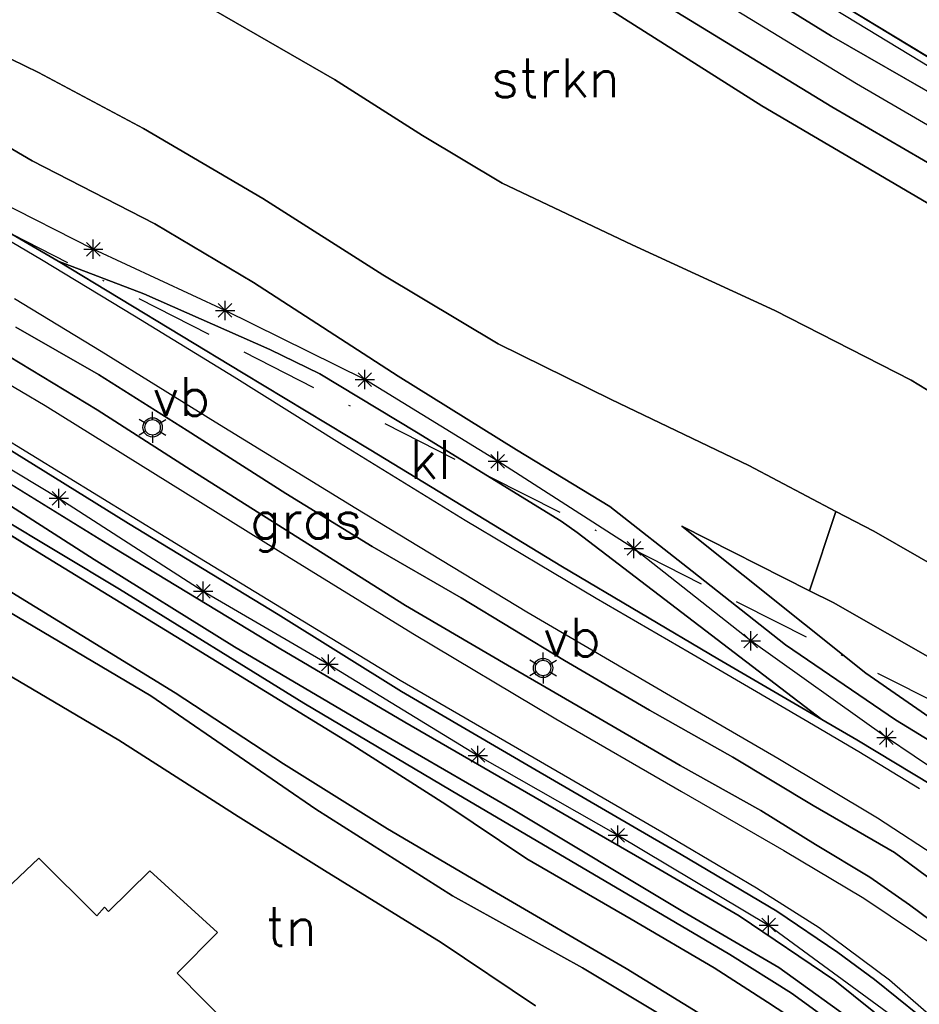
# Model space of a CAD drawing. Header units: millimetres. Extents: x 129727 to 131402, y 399018 to 399724.
# Tile 16 of 60: x 129916 to 129974, y 399387 to 399451. Entities that reach past the tile are written whole.
import ezdxf
from ezdxf.enums import TextEntityAlignment as Align

# ---------------------------------------------------------------- set-up
doc = ezdxf.new("R2010")
doc.units = ezdxf.units.MM
doc.linetypes.add('BORDERX2', pattern=[88.9, 25.4, -12.7, 25.4, -12.7, 0, -12.7])
for name, color, linetype in [('EWD-EM-NW-KBLTRC', 3, 'Continuous'), ('LKI-VW-BUI-VE', 1, 'Continuous'), ('MDI-VL-BEPLANTING', 7, 'Continuous'), ('MDI-VL-GRAS', 7, 'Continuous'), ('MDI-VL-GROND', 7, 'Continuous'), ('MDI-VL-TALUD', 7, 'Continuous'), ('MDI-VL-VERHARDING', 7, 'Continuous'), ('MDI-VL-WATER', 7, 'Continuous'), ('MDI-XX-BEBOUWING', 10, 'Continuous'), ('MDI-XX-BEPLANTING', 80, 'Continuous'), ('MDI-XX-BORD', 255, 'Continuous'), ('MDI-XX-DAMWAND', 252, 'Continuous'), ('MDI-XX-GRAS', 7, 'Continuous'), ('MDI-XX-GREPPEL', 160, 'Continuous'), ('MDI-XX-GROND', 255, 'Continuous'), ('MDI-XX-MARKERING', 251, 'Continuous'), ('MDI-XX-TALUD', 84, 'Continuous'), ('MDI-XX-TERREINAFSCH', 253, 'Continuous'), ('MDI-XX-VERHARDING', 30, 'Continuous')]:
    doc.layers.add(name, color=color, linetype=linetype)
doc.styles.add('ROMANS25', font='ROMANS.shx', dxfattribs={"height": 2.5})

msp = doc.modelspace()

# ---------------------------------------------------------------- linework, layer by layer
for p, q in [((129920.841, 399435.273), (129920.841, 399436.523)), ((129920.216, 399435.898), (129921.466, 399435.898)), ((129920.399, 399435.456), (129921.283, 399436.34)), ((129921.283, 399435.456), (129920.399, 399436.34)), ((129928.745, 399431.939), (129929.995, 399431.939)), ((129928.928, 399431.497), (129929.812, 399432.381)), ((129929.812, 399431.497), (129928.928, 399432.381)), ((129929.37, 399431.314), (129929.37, 399432.564)), ((129937.983, 399427.019), (129938.867, 399427.903)), ((129938.867, 399427.019), (129937.983, 399427.903)), ((129938.425, 399426.836), (129938.425, 399428.086)), ((129937.8, 399427.461), (129939.05, 399427.461)), ((129924.68, 399424.865), (129924.68, 399425.365)), ((129924.247, 399424.615), (129923.814, 399424.865)), ((129925.113, 399424.615), (129925.546, 399424.865)), ((129924.247, 399424.115), (129923.814, 399423.865)), ((129924.68, 399423.865), (129924.68, 399423.365)), ((129925.113, 399424.115), (129925.546, 399423.865)), ((129946.596, 399421.726), (129947.48, 399422.61)), ((129947.48, 399421.726), (129946.596, 399422.61)), ((129947.038, 399421.543), (129947.038, 399422.793)), ((129946.413, 399422.168), (129947.663, 399422.168)), ((129918.169, 399419.328), (129919.053, 399420.212)), ((129919.053, 399419.328), (129918.169, 399420.212)), ((129918.611, 399419.145), (129918.611, 399420.395)), ((129917.986, 399419.77), (129919.236, 399419.77)), ((129955.411, 399416.085), (129956.295, 399416.969)), ((129956.295, 399416.085), (129955.411, 399416.969)), ((129955.853, 399415.902), (129955.853, 399417.152)), ((129955.228, 399416.527), (129956.478, 399416.527)), ((129927.515, 399413.313), (129928.399, 399414.197)), ((129928.399, 399413.313), (129927.515, 399414.197)), ((129927.957, 399413.13), (129927.957, 399414.38)), ((129927.332, 399413.755), (129928.582, 399413.755)), ((129962.982, 399410.095), (129963.866, 399410.979)), ((129963.866, 399410.095), (129962.982, 399410.979)), ((129963.424, 399409.912), (129963.424, 399411.162)), ((129962.799, 399410.537), (129964.049, 399410.537)), ((129936.068, 399408.408), (129936.068, 399409.658)), ((129949.97, 399409.285), (129949.97, 399409.785)), ((129935.443, 399409.033), (129936.693, 399409.033)), ((129935.626, 399408.591), (129936.51, 399409.475)), ((129936.51, 399408.591), (129935.626, 399409.475)), ((129949.537, 399409.035), (129949.104, 399409.285)), ((129950.403, 399409.035), (129950.836, 399409.285)), ((129949.537, 399408.535), (129949.104, 399408.285)), ((129950.403, 399408.535), (129950.836, 399408.285)), ((129949.97, 399408.285), (129949.97, 399407.785)), ((129971.768, 399403.835), (129972.652, 399404.719)), ((129972.652, 399403.835), (129971.768, 399404.719)), ((129972.21, 399403.652), (129972.21, 399404.902)), ((129971.585, 399404.277), (129972.835, 399404.277)), ((129945.311, 399402.688), (129946.195, 399403.572)), ((129946.195, 399402.688), (129945.311, 399403.572)), ((129945.753, 399402.505), (129945.753, 399403.755)), ((129945.128, 399403.13), (129946.378, 399403.13)), ((129954.362, 399397.518), (129955.246, 399398.402)), ((129955.246, 399397.518), (129954.362, 399398.402)), ((129954.804, 399397.335), (129954.804, 399398.585)), ((129954.179, 399397.96), (129955.429, 399397.96)), ((129964.138, 399391.698), (129965.022, 399392.582)), ((129965.022, 399391.698), (129964.138, 399392.582)), ((129964.58, 399391.515), (129964.58, 399392.765)), ((129963.955, 399392.14), (129965.205, 399392.14))]:
    msp.add_line(p, q)
for centre, radius in [((129924.68, 399424.365), 0.625), ((129924.68, 399424.365), 0.5), ((129949.97, 399408.785), 0.625), ((129949.97, 399408.785), 0.5)]:
    msp.add_circle(centre, radius)
at = {"layer": 'EWD-EM-NW-KBLTRC'}
msp.add_lwpolyline([(130084.977, 399397.143), (130083.979, 399397.55), (130080.392, 399399.031), (130071.678, 399402.427), (130065.784, 399404.71), (130048.221, 399411.584), (130039.721, 399414.937), (130032.32, 399418.171), (130024.2, 399421.897), (130015.94, 399425.641), (130006.794, 399430.116), (129999.765, 399433.849), (129984.019, 399442.216), (129955.792, 399459.367), (129927.848, 399476.625), (129901.194, 399493.581), (129879.316, 399507.689), (129860.777, 399518.45), (129841.167, 399530.973), (129826.677, 399540.175), (129817.367, 399545.938)], dxfattribs=at)
at = {"layer": 'LKI-VW-BUI-VE', "linetype": 'BORDERX2', "ltscale": 0.2, "flags": 128}
msp.add_lwpolyline([(129752.938, 399530.028), (129803.992, 399500), (129863.5, 399465), (129890.12, 399449.834), (129928.839, 399430.127), (129965.167, 399411.729), (129998.966, 399394.635), (130000, 399394.103)], dxfattribs=at)
at = {"layer": 'MDI-VL-BEPLANTING'}
for p, q in [((129984.266, 399442.651), (129956.053, 399459.793)), ((129944.249, 399457.808), (129964.138, 399445.171)), ((129936.457, 399446.88), (129928.63, 399451.398)), ((129942.165, 399443.27), (129936.457, 399446.88)), ((129964.138, 399445.171), (129983.349, 399433.909)), ((129947.328, 399440.182), (129942.165, 399443.27)), ((129955.732, 399436.178), (129947.328, 399440.182)), ((129964.973, 399431.928), (129955.732, 399436.178)), ((129973.805, 399427.411), (129964.973, 399431.928)), ((129982.491, 399422.161), (129973.805, 399427.411)), ((129967.224, 399413.791), (129968.928, 399418.927)), ((129968.928, 399418.927), (129971.39, 399417.634)), ((129971.39, 399417.634), (129976.428, 399414.746)), ((129968.762, 399413.016), (129967.224, 399413.791)), ((129978.893, 399407.228), (129968.762, 399413.016))]:
    msp.add_line(p, q, dxfattribs=at)
at = {"layer": 'MDI-VL-GRAS'}
for p, q in [((129968.658, 399449.691), (129951.027, 399460.575)), ((129964.138, 399445.171), (129944.249, 399457.808)), ((129954.152, 399453.986), (129968.674, 399445.124)), ((129908.621, 399451.545), (129917.298, 399447.339)), ((129984.284, 399440.686), (129968.658, 399449.691)), ((129917.298, 399447.339), (129924.089, 399443.713)), ((129908.737, 399446.411), (129916.883, 399441.616)), ((129916.883, 399441.616), (129908.737, 399446.411)), ((129983.349, 399433.909), (129964.138, 399445.171)), ((129968.674, 399445.124), (129983.491, 399436.468)), ((129924.089, 399443.713), (129931.827, 399439.18)), ((129916.883, 399441.616), (129924.815, 399437.547)), ((129924.815, 399437.547), (129916.883, 399441.616)), ((129918.561, 399435.117), (129911.66, 399439.153)), ((129931.827, 399439.18), (129939.584, 399434.235)), ((129924.815, 399437.547), (129931.204, 399433.74)), ((129931.204, 399433.74), (129924.815, 399437.547)), ((129924.103, 399433.001), (129918.561, 399435.117)), ((129939.584, 399434.235), (129947.07, 399429.782)), ((129931.204, 399433.74), (129940.584, 399427.676)), ((129940.584, 399427.676), (129931.204, 399433.74)), ((129932.275, 399429.416), (129924.103, 399433.001)), ((129915.825, 399430.857), (129921.168, 399427.791)), ((129935.508, 399427.829), (129932.275, 399429.416)), ((129947.07, 399429.782), (129954.378, 399426.16)), ((129921.082, 399425.491), (129914.65, 399429.375)), ((129921.168, 399427.791), (129926.929, 399424.155)), ((129941.78, 399424.054), (129935.508, 399427.829)), ((129940.584, 399427.676), (129948.241, 399422.914)), ((129948.241, 399422.914), (129940.584, 399427.676)), ((129954.378, 399426.16), (129963.295, 399421.885)), ((129926.868, 399421.78), (129921.082, 399425.491)), ((129926.929, 399424.155), (129933.319, 399420.084)), ((129951.151, 399418.292), (129941.78, 399424.054)), ((129915.091, 399423.121), (129919.016, 399420.689)), ((129948.241, 399422.914), (129954.293, 399419.23)), ((129954.293, 399419.23), (129948.241, 399422.914)), ((129922.241, 399416.514), (129913.324, 399422.007)), ((129913.324, 399422.007), (129922.241, 399416.514)), ((129933.087, 399417.87), (129926.868, 399421.78)), ((129963.295, 399421.885), (129968.928, 399418.927)), ((129919.016, 399420.689), (129923.116, 399418.144)), ((129917.503, 399416.124), (129911.383, 399419.899)), ((129911.383, 399419.899), (129917.503, 399416.124)), ((129913.916, 399420.271), (129920.905, 399415.817)), ((129920.905, 399415.817), (129913.916, 399420.271)), ((129933.319, 399420.084), (129938.894, 399416.659)), ((129912.927, 399419.648), (129922.542, 399413.88)), ((129922.542, 399413.88), (129912.927, 399419.648)), ((129954.293, 399419.23), (129959.629, 399415.056)), ((129959.629, 399415.056), (129954.293, 399419.23)), ((129968.928, 399418.927), (129967.224, 399413.791)), ((129923.116, 399418.144), (129932.812, 399412.24)), ((129952.184, 399417.552), (129951.151, 399418.292)), ((129967.224, 399413.791), (129958.947, 399417.96)), ((129958.947, 399417.96), (129970.874, 399408.455)), ((129970.874, 399408.455), (129958.947, 399417.96)), ((129958.947, 399417.96), (129967.224, 399413.791)), ((129941.054, 399412.823), (129933.087, 399417.87)), ((129968.028, 399405.443), (129952.184, 399417.552)), ((129938.894, 399416.659), (129944.663, 399413.317)), ((129926.563, 399410.586), (129917.503, 399416.124)), ((129917.503, 399416.124), (129926.563, 399410.586)), ((129932.871, 399410.077), (129922.241, 399416.514)), ((129922.241, 399416.514), (129932.871, 399410.077)), ((129920.905, 399415.817), (129929.984, 399410.157)), ((129929.984, 399410.157), (129920.905, 399415.817)), ((129959.629, 399415.056), (129965.68, 399410.285)), ((129965.68, 399410.285), (129959.629, 399415.056)), ((129926.131, 399407.185), (129915.561, 399413.677)), ((129915.561, 399413.677), (129926.131, 399407.185)), ((129922.542, 399413.88), (129934.473, 399406.51)), ((129934.473, 399406.51), (129922.542, 399413.88)), ((129967.224, 399413.791), (129967.224, 399413.791)), ((129967.224, 399413.791), (129968.762, 399413.016)), ((129947.673, 399408.972), (129941.054, 399412.823)), ((129944.663, 399413.317), (129951.366, 399409.274)), ((129968.762, 399413.016), (129978.893, 399407.228)), ((129915.418, 399412.402), (129924.576, 399406.992)), ((129924.576, 399406.992), (129915.418, 399412.402)), ((129932.812, 399412.24), (129940.799, 399407.27)), ((129937.412, 399403.946), (129926.563, 399410.586)), ((129926.563, 399410.586), (129937.412, 399403.946)), ((129965.68, 399410.285), (129972.785, 399405.437)), ((129972.785, 399405.437), (129965.68, 399410.285)), ((129922.493, 399404.108), (129912.509, 399410.009)), ((129929.984, 399410.157), (129939.114, 399404.786)), ((129939.114, 399404.786), (129929.984, 399410.157)), ((129941.02, 399405.272), (129932.871, 399410.077)), ((129932.871, 399410.077), (129941.02, 399405.272)), ((129951.366, 399409.274), (129956.865, 399406.044)), ((129953.584, 399405.547), (129947.673, 399408.972)), ((129970.874, 399408.455), (129978.236, 399403.349)), ((129978.236, 399403.349), (129970.874, 399408.455)), ((129933.159, 399402.583), (129926.131, 399407.185)), ((129926.131, 399407.185), (129933.159, 399402.583)), ((129940.799, 399407.27), (129949.529, 399402.168)), ((129924.576, 399406.992), (129935.244, 399399.644)), ((129935.244, 399399.644), (129924.576, 399406.992)), ((129934.473, 399406.51), (129944.012, 399400.846)), ((129944.012, 399400.846), (129934.473, 399406.51)), ((129956.865, 399406.044), (129962.249, 399403.016)), ((129956.366, 399396.408), (129941.02, 399405.272)), ((129941.02, 399405.272), (129956.366, 399396.408)), ((129958.848, 399402.482), (129953.584, 399405.547)), ((129970.281, 399404.144), (129968.028, 399405.443)), ((129972.785, 399405.437), (129978.053, 399402.188)), ((129978.053, 399402.188), (129972.785, 399405.437)), ((129939.114, 399404.786), (129948.056, 399399.597)), ((129948.056, 399399.597), (129939.114, 399404.786)), ((129930.214, 399399.168), (129922.493, 399404.108)), ((129943.669, 399399.945), (129937.412, 399403.946)), ((129937.412, 399403.946), (129943.669, 399399.945)), ((129975.182, 399401.175), (129970.281, 399404.144)), ((129962.249, 399403.016), (129967.457, 399399.872)), ((129939.903, 399398.375), (129933.159, 399402.583)), ((129933.159, 399402.583), (129939.903, 399398.375)), ((129949.529, 399402.168), (129958.914, 399396.7)), ((129964.074, 399399.569), (129958.848, 399402.482)), ((129944.012, 399400.846), (129956.963, 399393.231)), ((129956.963, 399393.231), (129944.012, 399400.846)), ((129935.244, 399399.644), (129944.093, 399394.036)), ((129944.093, 399394.036), (129935.244, 399399.644)), ((129948.911, 399396.424), (129943.669, 399399.945)), ((129943.669, 399399.945), (129948.911, 399396.424)), ((129948.056, 399399.597), (129959.026, 399393.03)), ((129959.026, 399393.03), (129948.056, 399399.597)), ((129967.619, 399397.357), (129964.074, 399399.569)), ((129967.457, 399399.872), (129972.729, 399396.841)), ((129935.806, 399395.665), (129930.214, 399399.168)), ((129946.685, 399394.372), (129939.903, 399398.375)), ((129939.903, 399398.375), (129946.685, 399394.372)), ((129971.139, 399395.232), (129967.619, 399397.357)), ((129955.675, 399392.518), (129948.911, 399396.424)), ((129948.911, 399396.424), (129955.675, 399392.518)), ((129962.674, 399392.746), (129956.366, 399396.408)), ((129956.366, 399396.408), (129962.674, 399392.746)), ((129958.914, 399396.7), (129965.109, 399393.04)), ((129972.729, 399396.841), (129976.861, 399393.775)), ((129943.366, 399391.018), (129935.806, 399395.665)), ((129973.707, 399393.451), (129971.139, 399395.232)), ((129955.345, 399389.328), (129946.685, 399394.372)), ((129946.685, 399394.372), (129955.345, 399389.328)), ((129944.093, 399394.036), (129952.513, 399389.363)), ((129952.513, 399389.363), (129944.093, 399394.036)), ((129956.963, 399393.231), (129962.069, 399390.24)), ((129962.069, 399390.24), (129956.963, 399393.231)), ((129976.407, 399391.436), (129973.707, 399393.451)), ((129961.049, 399389.377), (129955.675, 399392.518)), ((129955.675, 399392.518), (129961.049, 399389.377)), ((129959.026, 399393.03), (129965.242, 399389.4)), ((129965.242, 399389.4), (129959.026, 399393.03)), ((129968.876, 399388.559), (129962.674, 399392.746)), ((129962.674, 399392.746), (129968.876, 399388.559)), ((129965.109, 399393.04), (129969.06, 399390.372)), ((129949.482, 399386.909), (129943.366, 399391.018)), ((129962.069, 399390.24), (129966.054, 399387.736)), ((129966.054, 399387.736), (129962.069, 399390.24)), ((129969.06, 399390.372), (129971.436, 399388.611)), ((129952.513, 399389.363), (129959.732, 399385.062)), ((129959.732, 399385.062), (129952.513, 399389.363)), ((129962.095, 399385.205), (129955.345, 399389.328)), ((129955.345, 399389.328), (129962.095, 399385.205)), ((129964.495, 399387.152), (129961.049, 399389.377)), ((129961.049, 399389.377), (129964.495, 399387.152)), ((129965.242, 399389.4), (129970.695, 399385.478)), ((129970.695, 399385.478), (129965.242, 399389.4)), ((129971.436, 399388.611), (129974.317, 399386.289)), ((129972.609, 399385.548), (129968.876, 399388.559)), ((129968.876, 399388.559), (129972.609, 399385.548)), ((129966.054, 399387.736), (129970.095, 399384.805)), ((129970.095, 399384.805), (129966.054, 399387.736)), ((129968.548, 399384.524), (129964.495, 399387.152)), ((129964.495, 399387.152), (129968.548, 399384.524))]:
    msp.add_line(p, q, dxfattribs=at)
at = {"layer": 'MDI-VL-GROND'}
for p, q in [((129912.509, 399410.009), (129922.493, 399404.108)), ((129922.493, 399404.108), (129930.214, 399399.168)), ((129930.214, 399399.168), (129935.806, 399395.665)), ((129917.308, 399396.462), (129915.186, 399394.459)), ((129921.065, 399392.735), (129917.308, 399396.462)), ((129924.51, 399395.652), (129921.822, 399393.03)), ((129928.881, 399391.651), (129924.51, 399395.652)), ((129935.806, 399395.665), (129943.366, 399391.018)), ((129921.554, 399393.29), (129921.065, 399392.735)), ((129921.822, 399393.03), (129921.554, 399393.29)), ((129926.274, 399389.026), (129928.881, 399391.651)), ((129943.366, 399391.018), (129949.482, 399386.909)), ((129933.605, 399381.635), (129926.274, 399389.026))]:
    msp.add_line(p, q, dxfattribs=at)
at = {"layer": 'MDI-VL-TALUD'}
for p, q in [((129984.266, 399442.651), (129956.053, 399459.793)), ((129944.249, 399457.808), (129964.138, 399445.171)), ((129908.621, 399451.545), (129917.298, 399447.339)), ((129936.457, 399446.88), (129928.63, 399451.398)), ((129917.298, 399447.339), (129924.089, 399443.713)), ((129942.165, 399443.27), (129936.457, 399446.88)), ((129916.883, 399441.616), (129908.737, 399446.411)), ((129964.138, 399445.171), (129983.349, 399433.909)), ((129924.089, 399443.713), (129931.827, 399439.18)), ((129947.328, 399440.182), (129942.165, 399443.27)), ((129924.815, 399437.547), (129916.883, 399441.616)), ((129955.732, 399436.178), (129947.328, 399440.182)), ((129931.827, 399439.18), (129939.584, 399434.235)), ((129931.204, 399433.74), (129924.815, 399437.547)), ((129964.973, 399431.928), (129955.732, 399436.178)), ((129939.584, 399434.235), (129947.07, 399429.782)), ((129940.584, 399427.676), (129931.204, 399433.74)), ((129973.805, 399427.411), (129964.973, 399431.928)), ((129947.07, 399429.782), (129954.378, 399426.16)), ((129948.241, 399422.914), (129940.584, 399427.676)), ((129982.491, 399422.161), (129973.805, 399427.411)), ((129954.378, 399426.16), (129963.295, 399421.885)), ((129954.293, 399419.23), (129948.241, 399422.914)), ((129913.324, 399422.007), (129922.241, 399416.514)), ((129963.295, 399421.885), (129968.928, 399418.927)), ((129911.383, 399419.899), (129917.503, 399416.124)), ((129920.905, 399415.817), (129913.916, 399420.271)), ((129913.916, 399420.271), (129920.905, 399415.817)), ((129922.542, 399413.88), (129912.927, 399419.648)), ((129959.629, 399415.056), (129954.293, 399419.23)), ((129968.928, 399418.927), (129971.39, 399417.634)), ((129967.224, 399413.791), (129958.947, 399417.96)), ((129958.947, 399417.96), (129970.874, 399408.455)), ((129971.39, 399417.634), (129976.428, 399414.746)), ((129917.503, 399416.124), (129926.563, 399410.586)), ((129922.241, 399416.514), (129932.871, 399410.077)), ((129929.984, 399410.157), (129920.905, 399415.817)), ((129920.905, 399415.817), (129929.984, 399410.157)), ((129965.68, 399410.285), (129959.629, 399415.056)), ((129926.131, 399407.185), (129915.561, 399413.677)), ((129934.473, 399406.51), (129922.542, 399413.88)), ((129968.762, 399413.016), (129967.224, 399413.791)), ((129978.893, 399407.228), (129968.762, 399413.016)), ((129915.418, 399412.402), (129924.576, 399406.992)), ((129926.563, 399410.586), (129937.412, 399403.946)), ((129972.785, 399405.437), (129965.68, 399410.285)), ((129922.493, 399404.108), (129912.509, 399410.009)), ((129939.114, 399404.786), (129929.984, 399410.157)), ((129929.984, 399410.157), (129939.114, 399404.786)), ((129932.871, 399410.077), (129941.02, 399405.272)), ((129970.874, 399408.455), (129978.236, 399403.349)), ((129933.159, 399402.583), (129926.131, 399407.185)), ((129924.576, 399406.992), (129935.244, 399399.644)), ((129944.012, 399400.846), (129934.473, 399406.51)), ((129941.02, 399405.272), (129956.366, 399396.408)), ((129978.053, 399402.188), (129972.785, 399405.437)), ((129948.056, 399399.597), (129939.114, 399404.786)), ((129939.114, 399404.786), (129948.056, 399399.597)), ((129930.214, 399399.168), (129922.493, 399404.108)), ((129937.412, 399403.946), (129943.669, 399399.945)), ((129939.903, 399398.375), (129933.159, 399402.583)), ((129956.963, 399393.231), (129944.012, 399400.846)), ((129935.244, 399399.644), (129944.093, 399394.036)), ((129943.669, 399399.945), (129948.911, 399396.424)), ((129959.026, 399393.03), (129948.056, 399399.597)), ((129948.056, 399399.597), (129959.026, 399393.03)), ((129935.806, 399395.665), (129930.214, 399399.168)), ((129946.685, 399394.372), (129939.903, 399398.375)), ((129948.911, 399396.424), (129955.675, 399392.518)), ((129956.366, 399396.408), (129962.674, 399392.746)), ((129943.366, 399391.018), (129935.806, 399395.665)), ((129955.345, 399389.328), (129946.685, 399394.372)), ((129944.093, 399394.036), (129952.513, 399389.363)), ((129962.069, 399390.24), (129956.963, 399393.231)), ((129955.675, 399392.518), (129961.049, 399389.377)), ((129965.242, 399389.4), (129959.026, 399393.03)), ((129959.026, 399393.03), (129965.242, 399389.4)), ((129962.674, 399392.746), (129968.876, 399388.559)), ((129949.482, 399386.909), (129943.366, 399391.018)), ((129966.054, 399387.736), (129962.069, 399390.24)), ((129952.513, 399389.363), (129959.732, 399385.062)), ((129962.095, 399385.205), (129955.345, 399389.328)), ((129961.049, 399389.377), (129964.495, 399387.152)), ((129970.695, 399385.478), (129965.242, 399389.4)), ((129965.242, 399389.4), (129970.695, 399385.478)), ((129968.876, 399388.559), (129972.609, 399385.548)), ((129970.095, 399384.805), (129966.054, 399387.736)), ((129964.495, 399387.152), (129968.548, 399384.524))]:
    msp.add_line(p, q, dxfattribs=at)
at = {"layer": 'MDI-VL-VERHARDING'}
for p, q in [((129951.027, 399460.575), (129968.658, 399449.691)), ((129968.674, 399445.124), (129954.152, 399453.986)), ((129968.658, 399449.691), (129984.284, 399440.686)), ((129983.491, 399436.468), (129968.674, 399445.124)), ((129911.66, 399439.153), (129918.561, 399435.117)), ((129918.561, 399435.117), (129930.552, 399427.874)), ((129930.552, 399427.874), (129918.561, 399435.117)), ((129918.561, 399435.117), (129924.103, 399433.001)), ((129924.103, 399433.001), (129932.275, 399429.416)), ((129921.168, 399427.791), (129915.825, 399430.857)), ((129932.275, 399429.416), (129935.508, 399427.829)), ((129914.65, 399429.375), (129921.082, 399425.491)), ((129926.929, 399424.155), (129921.168, 399427.791)), ((129930.552, 399427.874), (129938.715, 399422.959)), ((129938.715, 399422.959), (129930.552, 399427.874)), ((129935.508, 399427.829), (129941.78, 399424.054)), ((129921.082, 399425.491), (129926.868, 399421.78)), ((129933.319, 399420.084), (129926.929, 399424.155)), ((129941.78, 399424.054), (129951.151, 399418.292)), ((129919.016, 399420.689), (129915.091, 399423.121)), ((129938.715, 399422.959), (129951.219, 399415.33)), ((129951.219, 399415.33), (129938.715, 399422.959)), ((129926.868, 399421.78), (129933.087, 399417.87)), ((129923.116, 399418.144), (129919.016, 399420.689)), ((129938.894, 399416.659), (129933.319, 399420.084)), ((129932.812, 399412.24), (129923.116, 399418.144)), ((129951.151, 399418.292), (129952.184, 399417.552)), ((129933.087, 399417.87), (129941.054, 399412.823)), ((129952.184, 399417.552), (129968.028, 399405.443)), ((129944.663, 399413.317), (129938.894, 399416.659)), ((129951.219, 399415.33), (129961.287, 399409.37)), ((129961.287, 399409.37), (129951.219, 399415.33)), ((129941.054, 399412.823), (129947.673, 399408.972)), ((129951.366, 399409.274), (129944.663, 399413.317)), ((129940.799, 399407.27), (129932.812, 399412.24)), ((129956.865, 399406.044), (129951.366, 399409.274)), ((129961.287, 399409.37), (129968.028, 399405.443)), ((129968.028, 399405.443), (129961.287, 399409.37)), ((129947.673, 399408.972), (129953.584, 399405.547)), ((129949.529, 399402.168), (129940.799, 399407.27)), ((129962.249, 399403.016), (129956.865, 399406.044)), ((129953.584, 399405.547), (129958.848, 399402.482)), ((129968.028, 399405.443), (129970.281, 399404.144)), ((129968.028, 399405.443), (129968.028, 399405.443)), ((129970.281, 399404.144), (129975.182, 399401.175)), ((129967.457, 399399.872), (129962.249, 399403.016)), ((129958.914, 399396.7), (129949.529, 399402.168)), ((129958.848, 399402.482), (129964.074, 399399.569)), ((129964.074, 399399.569), (129967.619, 399397.357)), ((129972.729, 399396.841), (129967.457, 399399.872)), ((129967.619, 399397.357), (129971.139, 399395.232)), ((129965.109, 399393.04), (129958.914, 399396.7)), ((129976.861, 399393.775), (129972.729, 399396.841)), ((129971.139, 399395.232), (129973.707, 399393.451)), ((129973.707, 399393.451), (129976.407, 399391.436)), ((129969.06, 399390.372), (129965.109, 399393.04)), ((129971.436, 399388.611), (129969.06, 399390.372)), ((129974.317, 399386.289), (129971.436, 399388.611))]:
    msp.add_line(p, q, dxfattribs=at)
at = {"layer": 'MDI-VL-WATER'}
for p, q in [((129917.298, 399447.339), (129908.621, 399451.545)), ((129928.63, 399451.398), (129936.457, 399446.88)), ((129924.089, 399443.713), (129917.298, 399447.339)), ((129936.457, 399446.88), (129942.165, 399443.27)), ((129931.827, 399439.18), (129924.089, 399443.713)), ((129942.165, 399443.27), (129947.328, 399440.182)), ((129947.328, 399440.182), (129955.732, 399436.178)), ((129939.584, 399434.235), (129931.827, 399439.18)), ((129955.732, 399436.178), (129964.973, 399431.928)), ((129947.07, 399429.782), (129939.584, 399434.235)), ((129964.973, 399431.928), (129973.805, 399427.411)), ((129954.378, 399426.16), (129947.07, 399429.782)), ((129973.805, 399427.411), (129982.491, 399422.161)), ((129963.295, 399421.885), (129954.378, 399426.16)), ((129968.928, 399418.927), (129963.295, 399421.885)), ((129971.39, 399417.634), (129968.928, 399418.927)), ((129976.428, 399414.746), (129971.39, 399417.634))]:
    msp.add_line(p, q, dxfattribs=at)
at = {"layer": 'MDI-XX-BEBOUWING'}
for p, q in [((129915.186, 399394.459), (129917.308, 399396.462)), ((129917.308, 399396.462), (129921.065, 399392.735)), ((129921.822, 399393.03), (129924.51, 399395.652)), ((129924.51, 399395.652), (129928.881, 399391.651)), ((129921.065, 399392.735), (129921.554, 399393.29)), ((129921.554, 399393.29), (129921.822, 399393.03)), ((129928.881, 399391.651), (129926.274, 399389.026)), ((129926.274, 399389.026), (129933.605, 399381.635))]:
    msp.add_line(p, q, dxfattribs=at)
at = {"layer": 'MDI-XX-BEPLANTING'}
for p, q in [((129920.841, 399435.898), (129911.388, 399440.69)), ((129929.37, 399431.939), (129920.841, 399435.898)), ((129938.425, 399427.461), (129929.37, 399431.939)), ((129947.038, 399422.168), (129938.425, 399427.461)), ((129908.713, 399425.749), (129918.611, 399419.77)), ((129955.853, 399416.527), (129947.038, 399422.168)), ((129918.611, 399419.77), (129927.957, 399413.755)), ((129963.424, 399410.537), (129955.853, 399416.527)), ((129927.957, 399413.755), (129936.068, 399409.033)), ((129972.21, 399404.277), (129963.424, 399410.537)), ((129936.068, 399409.033), (129945.753, 399403.13)), ((129981.47, 399398.017), (129972.21, 399404.277)), ((129945.753, 399403.13), (129954.804, 399397.96)), ((129954.804, 399397.96), (129964.58, 399392.14)), ((129964.58, 399392.14), (129973.583, 399385.542))]:
    msp.add_line(p, q, dxfattribs=at)
at = {"layer": 'MDI-XX-DAMWAND'}
for p, q in [((129908.621, 399451.545), (129917.298, 399447.339)), ((129936.457, 399446.88), (129928.63, 399451.398)), ((129917.298, 399447.339), (129924.089, 399443.713)), ((129942.165, 399443.27), (129936.457, 399446.88)), ((129924.089, 399443.713), (129931.827, 399439.18)), ((129947.328, 399440.182), (129942.165, 399443.27)), ((129955.732, 399436.178), (129947.328, 399440.182)), ((129931.827, 399439.18), (129939.584, 399434.235)), ((129964.973, 399431.928), (129955.732, 399436.178)), ((129939.584, 399434.235), (129947.07, 399429.782)), ((129973.805, 399427.411), (129964.973, 399431.928)), ((129947.07, 399429.782), (129954.378, 399426.16)), ((129982.491, 399422.161), (129973.805, 399427.411)), ((129954.378, 399426.16), (129963.295, 399421.885)), ((129963.295, 399421.885), (129968.928, 399418.927)), ((129968.928, 399418.927), (129971.39, 399417.634)), ((129971.39, 399417.634), (129976.428, 399414.746))]:
    msp.add_line(p, q, dxfattribs=at)
at = {"layer": 'MDI-XX-GREPPEL'}
for p, q in [((129913.916, 399420.271), (129920.905, 399415.817)), ((129920.905, 399415.817), (129929.984, 399410.157)), ((129929.984, 399410.157), (129939.114, 399404.786)), ((129939.114, 399404.786), (129948.056, 399399.597)), ((129948.056, 399399.597), (129959.026, 399393.03)), ((129959.026, 399393.03), (129965.242, 399389.4)), ((129965.242, 399389.4), (129970.695, 399385.478))]:
    msp.add_line(p, q, dxfattribs=at)
at = {"layer": 'MDI-XX-MARKERING'}
for p, q in [((129970.262, 399446.601), (129952.394, 399457.533)), ((129983.506, 399438.903), (129970.262, 399446.601)), ((129911.647, 399438.644), (129917.488, 399435.239)), ((129917.488, 399435.239), (129923.501, 399431.588)), ((129921.349, 399429.285), (129915.731, 399432.693)), ((129923.501, 399431.588), (129929.959, 399427.633)), ((129911.392, 399429.476), (129917.715, 399425.79)), ((129928.733, 399424.698), (129921.349, 399429.285)), ((129929.959, 399427.633), (129936.785, 399423.353)), ((129917.715, 399425.79), (129932.807, 399416.396)), ((129927.707, 399415.891), (129912.321, 399425.327)), ((129937.832, 399419.107), (129928.733, 399424.698)), ((129936.785, 399423.353), (129944.928, 399418.361)), ((129948.915, 399412.394), (129937.832, 399419.107)), ((129944.928, 399418.361), (129953.411, 399413.301)), ((129932.807, 399416.396), (129941.541, 399411.013)), ((129940.714, 399407.966), (129927.707, 399415.891)), ((129953.411, 399413.301), (129959.44, 399409.802)), ((129958.22, 399406.959), (129948.915, 399412.394)), ((129941.541, 399411.013), (129950.798, 399405.487)), ((129959.44, 399409.802), (129966.849, 399405.464)), ((129957.664, 399398.154), (129940.714, 399407.966)), ((129965.175, 399402.917), (129958.22, 399406.959)), ((129950.798, 399405.487), (129958.944, 399400.795)), ((129966.849, 399405.464), (129970.424, 399403.381)), ((129970.424, 399403.381), (129974.357, 399400.975)), ((129971.619, 399399.053), (129965.175, 399402.917)), ((129958.944, 399400.795), (129965.558, 399396.969)), ((129975.852, 399396.289), (129971.619, 399399.053)), ((129963.782, 399394.525), (129957.664, 399398.154)), ((129965.558, 399396.969), (129970.743, 399393.88)), ((129967.855, 399391.954), (129963.782, 399394.525)), ((129970.743, 399393.88), (129975.788, 399390.491)), ((129972.408, 399388.58), (129967.855, 399391.954)), ((129976.206, 399385.25), (129972.408, 399388.58))]:
    msp.add_line(p, q, dxfattribs=at)
msp.add_lwpolyline([(130060.656, 399405.744), (130055.818, 399406.864), (130050.927, 399407.854), (130046.76, 399408.664), (130042.745, 399409.753), (130039.752, 399410.977), (130035.705, 399412.877), (130032.057, 399414.761), (130026.987, 399417.407), (130022.44, 399419.888), (130015.801, 399423.246), (130010.244, 399426.203), (130005.796, 399428.585), (130004.892, 399429.069), (130000, 399431.827), (129984.284, 399440.686), (129968.658, 399449.691), (129951.027, 399460.575)], dxfattribs=at)
at = {"layer": 'MDI-XX-TALUD'}
for p, q in [((129956.053, 399459.793), (129984.266, 399442.651)), ((129964.138, 399445.171), (129944.249, 399457.808)), ((129908.737, 399446.411), (129916.883, 399441.616)), ((129983.349, 399433.909), (129964.138, 399445.171)), ((129916.883, 399441.616), (129924.815, 399437.547)), ((129924.815, 399437.547), (129931.204, 399433.74)), ((129931.204, 399433.74), (129940.584, 399427.676)), ((129940.584, 399427.676), (129948.241, 399422.914)), ((129948.241, 399422.914), (129954.293, 399419.23)), ((129922.241, 399416.514), (129913.324, 399422.007)), ((129911.383, 399419.899), (129917.503, 399416.124)), ((129912.927, 399419.648), (129922.542, 399413.88)), ((129954.293, 399419.23), (129959.629, 399415.056)), ((129970.874, 399408.455), (129958.947, 399417.96)), ((129958.947, 399417.96), (129967.224, 399413.791)), ((129917.503, 399416.124), (129926.563, 399410.586)), ((129932.871, 399410.077), (129922.241, 399416.514)), ((129959.629, 399415.056), (129965.68, 399410.285)), ((129915.561, 399413.677), (129926.131, 399407.185)), ((129922.542, 399413.88), (129934.473, 399406.51)), ((129967.224, 399413.791), (129968.762, 399413.016)), ((129968.762, 399413.016), (129978.893, 399407.228)), ((129924.576, 399406.992), (129915.418, 399412.402)), ((129926.563, 399410.586), (129937.412, 399403.946)), ((129965.68, 399410.285), (129972.785, 399405.437)), ((129922.493, 399404.108), (129912.509, 399410.009)), ((129941.02, 399405.272), (129932.871, 399410.077)), ((129978.236, 399403.349), (129970.874, 399408.455)), ((129926.131, 399407.185), (129933.159, 399402.583)), ((129935.244, 399399.644), (129924.576, 399406.992)), ((129934.473, 399406.51), (129944.012, 399400.846)), ((129956.366, 399396.408), (129941.02, 399405.272)), ((129972.785, 399405.437), (129978.053, 399402.188)), ((129930.214, 399399.168), (129922.493, 399404.108)), ((129937.412, 399403.946), (129943.669, 399399.945)), ((129933.159, 399402.583), (129939.903, 399398.375)), ((129944.012, 399400.846), (129956.963, 399393.231)), ((129944.093, 399394.036), (129935.244, 399399.644)), ((129943.669, 399399.945), (129948.911, 399396.424)), ((129935.806, 399395.665), (129930.214, 399399.168)), ((129939.903, 399398.375), (129946.685, 399394.372)), ((129948.911, 399396.424), (129955.675, 399392.518)), ((129962.674, 399392.746), (129956.366, 399396.408)), ((129943.366, 399391.018), (129935.806, 399395.665)), ((129946.685, 399394.372), (129955.345, 399389.328)), ((129952.513, 399389.363), (129944.093, 399394.036)), ((129956.963, 399393.231), (129962.069, 399390.24)), ((129955.675, 399392.518), (129961.049, 399389.377)), ((129968.876, 399388.559), (129962.674, 399392.746)), ((129949.482, 399386.909), (129943.366, 399391.018)), ((129962.069, 399390.24), (129966.054, 399387.736)), ((129959.732, 399385.062), (129952.513, 399389.363)), ((129955.345, 399389.328), (129962.095, 399385.205)), ((129961.049, 399389.377), (129964.495, 399387.152)), ((129972.609, 399385.548), (129968.876, 399388.559)), ((129966.054, 399387.736), (129970.095, 399384.805)), ((129964.495, 399387.152), (129968.548, 399384.524))]:
    msp.add_line(p, q, dxfattribs=at)
msp.add_lwpolyline([(129766.514, 399578.23), (129781.358, 399568.816), (129826.943, 399540.599), (129841.436, 399531.395), (129861.037, 399518.877), (129879.577, 399508.116), (129901.464, 399494.002), (129928.114, 399477.049), (129956.053, 399459.793), (129984.266, 399442.651), (130000, 399434.291), (130007.021, 399430.561), (130016.153, 399426.093), (130024.407, 399422.352), (130032.524, 399418.627), (130039.911, 399415.4), (130048.406, 399412.12), (130055.138, 399410.126)], dxfattribs=at)
at = {"layer": 'MDI-XX-TERREINAFSCH'}
for p, q in [((129954.152, 399453.986), (129968.674, 399445.124)), ((129968.674, 399445.124), (129983.491, 399436.468)), ((129918.561, 399435.117), (129911.66, 399439.153)), ((129924.103, 399433.001), (129918.561, 399435.117)), ((129930.552, 399427.874), (129918.561, 399435.117)), ((129932.275, 399429.416), (129924.103, 399433.001)), ((129921.168, 399427.791), (129915.825, 399430.857)), ((129935.508, 399427.829), (129932.275, 399429.416)), ((129914.65, 399429.375), (129921.082, 399425.491)), ((129926.929, 399424.155), (129921.168, 399427.791)), ((129938.715, 399422.959), (129930.552, 399427.874)), ((129941.78, 399424.054), (129935.508, 399427.829)), ((129921.082, 399425.491), (129926.868, 399421.78)), ((129933.319, 399420.084), (129926.929, 399424.155)), ((129951.151, 399418.292), (129941.78, 399424.054)), ((129915.091, 399423.121), (129919.016, 399420.689)), ((129951.219, 399415.33), (129938.715, 399422.959)), ((129926.868, 399421.78), (129933.087, 399417.87)), ((129919.016, 399420.689), (129923.116, 399418.144)), ((129938.894, 399416.659), (129933.319, 399420.084)), ((129967.224, 399413.791), (129968.928, 399418.927)), ((129923.116, 399418.144), (129932.812, 399412.24)), ((129952.184, 399417.552), (129951.151, 399418.292)), ((129933.087, 399417.87), (129941.054, 399412.823)), ((129968.028, 399405.443), (129952.184, 399417.552)), ((129944.663, 399413.317), (129938.894, 399416.659)), ((129961.287, 399409.37), (129951.219, 399415.33)), ((129941.054, 399412.823), (129947.673, 399408.972)), ((129951.366, 399409.274), (129944.663, 399413.317)), ((129932.812, 399412.24), (129940.799, 399407.27)), ((129956.865, 399406.044), (129951.366, 399409.274)), ((129968.028, 399405.443), (129961.287, 399409.37)), ((129947.673, 399408.972), (129953.584, 399405.547)), ((129940.799, 399407.27), (129949.529, 399402.168)), ((129962.249, 399403.016), (129956.865, 399406.044)), ((129953.584, 399405.547), (129958.848, 399402.482)), ((129970.281, 399404.144), (129968.028, 399405.443)), ((129975.182, 399401.175), (129970.281, 399404.144)), ((129967.457, 399399.872), (129962.249, 399403.016)), ((129949.529, 399402.168), (129958.914, 399396.7)), ((129958.848, 399402.482), (129964.074, 399399.569)), ((129964.074, 399399.569), (129967.619, 399397.357)), ((129972.729, 399396.841), (129967.457, 399399.872)), ((129967.619, 399397.357), (129971.139, 399395.232)), ((129958.914, 399396.7), (129965.109, 399393.04)), ((129976.861, 399393.775), (129972.729, 399396.841)), ((129971.139, 399395.232), (129973.707, 399393.451)), ((129973.707, 399393.451), (129976.407, 399391.436)), ((129965.109, 399393.04), (129969.06, 399390.372)), ((129969.06, 399390.372), (129971.436, 399388.611)), ((129971.436, 399388.611), (129974.317, 399386.289))]:
    msp.add_line(p, q, dxfattribs=at)

# ---------------------------------------------------------------- texts
at = {"layer": 'MDI-XX-BEPLANTING', "style": 'ROMANS25'}
msp.add_text('strkn', height=2.5, dxfattribs=at).set_placement((129950.779, 399446.987), align=Align.MIDDLE_CENTER)
at = {"layer": 'MDI-XX-BORD', "style": 'ROMANS25'}
for p in [(129924.68, 399424.365), (129949.97, 399408.785)]:
    msp.add_text('vb', height=2.5, dxfattribs=at).set_placement(p, align=Align.BOTTOM_LEFT)
at = {"layer": 'MDI-XX-GRAS', "style": 'ROMANS25'}
msp.add_text('gras', height=2.5, dxfattribs=at).set_placement((129934.614, 399418.414), align=Align.MIDDLE_CENTER)
at = {"layer": 'MDI-XX-GROND', "style": 'ROMANS25'}
msp.add_text('tn', height=2.5, dxfattribs=at).set_placement((129933.67, 399392.057), align=Align.MIDDLE_CENTER)
at = {"layer": 'MDI-XX-VERHARDING', "style": 'ROMANS25'}
msp.add_text('kl', height=2.5, dxfattribs=at).set_placement((129942.665, 399422.277), align=Align.MIDDLE_CENTER)

doc.saveas('drawing.dxf')
